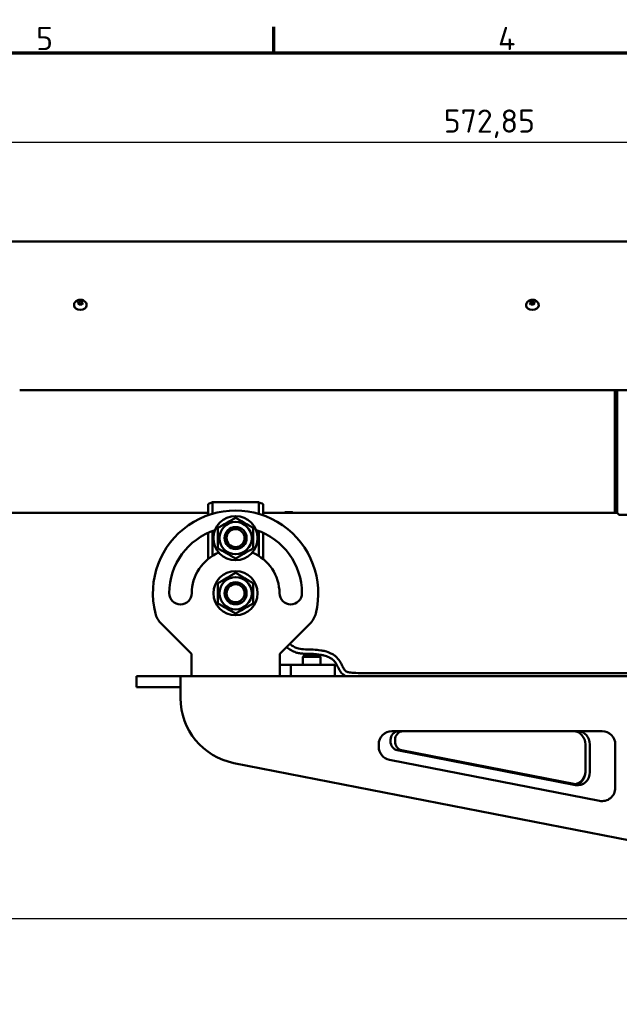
# Model space of a CAD drawing. Header units: millimetres. Extents: x 0 to 1260, y 0 to 891.
# Tile 15 of 20: x 305 to 577, y 430 to 876. Entities that reach past the tile are written whole.
import ezdxf

# ---------------------------------------------------------------- set-up
doc = ezdxf.new("R2010")
doc.units = ezdxf.units.MM
doc.header["$LTSCALE"] = 3
for name, color, linetype, lineweight in [('Bemaßung (ISO)', 7, 'Continuous', 25), ('Rahmen (ISO)', 7, 'Continuous', 70), ('Sichtbar (ISO)', 7, 'Continuous', 50)]:
    doc.layers.add(name, color=color, linetype=linetype, lineweight=lineweight)
doc.styles.add('Notiztext (DIN)', font='isocpeur.ttf')
doc.dimstyles.new('Standard (DIN)', dxfattribs={"dimscale": 3, "dimtxt": 3.5, "dimasz": 2.5, "dimexe": 3.175, "dimexo": 0.8, "dimgap": 0.8, "dimtad": 1, "dimrnd": 1e-08, "dimzin": 0, "dimtxsty": 'Notiztext (DIN)', "dimcen": 0.09, "dimdle": 10, "dimclrd": 256, "dimclre": 256, "dimclrt": 256, "dimadec": 0, "dimazin": 0, "dimtfac": 1, "dimtmove": 0, "dimatfit": 3, "dimfxl": 1, "dimtolj": 1, "dimtzin": 0, "dimlwd": -1, "dimlwe": -1, "dimarcsym": 0})

# ---------------------------------------------------------------- blocks, each defined once
blk = doc.blocks.new('Ränder Standardrahmen')
at = {"layer": 'Rahmen (ISO)'}
blk.add_line((140, 287), (140, 290.9), dxfattribs=at)
at = {"layer": 'Rahmen (ISO)', "flags": 128}
blk.add_lwpolyline([(10, 10), (10, 287), (410, 287), (410, 10), (10, 10)], dxfattribs=at)
at = {"layer": 'Rahmen (ISO)', "char_height": 3.5, "attachment_point": 7, "style": 'Notiztext (DIN)'}
for s, insert in [('5', (104.08, 287.4)), ('4', (173.9, 287.4))]:
    blk.add_mtext(s, dxfattribs=dict(at, insert=insert))
blk = doc.blocks.new('*D5')
at = {"layer": 'Bemaßung (ISO)'}
for p, q in [((229.82, 777.56), (229.82, 829.81)), ((802.67, 567.5), (802.67, 829.81)), ((795.17, 820.28), (237.32, 820.28))]:
    blk.add_line(p, q, dxfattribs=at)
for points in [[(237.32, 821.53), (237.32, 819.03), (229.82, 820.28)], [(795.17, 821.53), (795.17, 819.03), (802.67, 820.28)]]:
    blk.add_solid(points, dxfattribs=at)
at = {"layer": 'Defpoints', "color": 0}
for p in [(229.82, 820.28), (229.82, 775.16), (802.67, 565.1)]:
    blk.add_point(p, dxfattribs=at)
at = {"layer": 'Bemaßung (ISO)', "insert": (497.08, 835.28), "char_height": 10.5, "attachment_point": 1, "style": 'Notiztext (DIN)'}
blk.add_mtext('\\A1;572,85', dxfattribs=at)
blk = doc.blocks.new('*D6')
at = {"layer": 'Bemaßung (ISO)'}
for p, q in [((227.42, 775.46), (172.29, 775.46)), ((181.82, 767.96), (181.82, 476.02)), ((760.27, 468.52), (172.29, 468.52))]:
    blk.add_line(p, q, dxfattribs=at)
for points in [[(180.57, 767.96), (183.07, 767.96), (181.82, 775.46)], [(180.57, 476.02), (183.07, 476.02), (181.82, 468.52)]]:
    blk.add_solid(points, dxfattribs=at)
at = {"layer": 'Defpoints', "color": 0}
for p in [(229.82, 775.46), (181.82, 468.52), (762.67, 468.52)]:
    blk.add_point(p, dxfattribs=at)
at = {"layer": 'Bemaßung (ISO)', "insert": (166.82, 602.83), "char_height": 10.5, "attachment_point": 1, "rotation": 90, "style": 'Notiztext (DIN)'}
blk.add_mtext('\\A1;306,93', dxfattribs=at)

msp = doc.modelspace()

# ---------------------------------------------------------------- linework, layer by layer
at = {"layer": 'Sichtbar (ISO)'}
for p, q in [((619.715, 775.457), (229.815, 775.457)), ((329.415, 746.597), (329.415, 746.455)), ((331.117, 747.533), (331.582, 748.28)), ((331.801, 746.874), (331.117, 747.533)), ((331.582, 748.28), (332.73, 748.37)), ((331.582, 747.592), (331.582, 748.28)), ((332.949, 746.964), (331.801, 746.874)), ((332.73, 747.681), (332.73, 748.37)), ((332.73, 748.37), (333.413, 747.711)), ((333.413, 747.711), (332.949, 746.964)), ((335.115, 746.597), (335.115, 746.455)), ((534.415, 746.597), (534.415, 746.455)), ((536.116, 747.701), (536.788, 748.365)), ((536.594, 746.958), (536.116, 747.701)), ((537.743, 746.879), (536.594, 746.958)), ((536.788, 747.677), (536.788, 748.365)), ((536.788, 748.365), (537.937, 748.286)), ((538.414, 747.543), (537.743, 746.879)), ((537.937, 748.286), (538.414, 747.543)), ((537.937, 747.598), (537.937, 748.286)), ((540.115, 746.597), (540.115, 746.455)), ((599.765, 708.116), (304.765, 708.116)), ((304.765, 708.066), (599.765, 708.066)), ((574.665, 703.121), (574.665, 708.066)), ((575.665, 652.523), (575.665, 708.066)), ((574.655, 703.121), (574.665, 703.121)), ((574.655, 703.121), (574.655, 702.191)), ((574.665, 702.191), (574.655, 702.191)), ((574.665, 702.191), (574.665, 703.121)), ((574.665, 680.764), (574.665, 702.191)), ((574.655, 680.764), (574.655, 681.118)), ((574.655, 680.764), (574.665, 680.764)), ((574.655, 680.764), (574.655, 679.995)), ((574.665, 679.995), (574.655, 679.995)), ((574.655, 679.209), (574.655, 679.501)), ((574.655, 679.209), (574.665, 679.209)), ((574.655, 679.209), (574.655, 677.703)), ((574.665, 679.995), (574.665, 680.764)), ((574.665, 679.209), (574.665, 679.995)), ((574.665, 677.703), (574.665, 679.209)), ((574.665, 677.703), (574.655, 677.703)), ((574.655, 677.694), (574.655, 677.703)), ((574.665, 677.694), (574.655, 677.694)), ((574.665, 652.573), (574.665, 677.703)), ((390.165, 656.448), (390.165, 651.379)), ((392.165, 652.023), (392.165, 657.289)), ((392.165, 657.289), (413.165, 657.289)), ((413.165, 657.289), (413.165, 652.023)), ((415.165, 651.379), (415.165, 656.448)), ((390.165, 652.523), (286.965, 652.523)), ((425.042, 652.523), (415.165, 652.523)), ((425.042, 652.684), (425.042, 652.635)), ((425.042, 652.528), (425.042, 652.523)), ((425.217, 652.586), (428.367, 652.586)), ((425.393, 652.684), (425.393, 652.742)), ((425.393, 652.635), (425.393, 652.684)), ((425.393, 652.526), (425.393, 652.53)), ((425.393, 652.523), (425.393, 652.526)), ((426.617, 652.523), (425.393, 652.523)), ((425.639, 652.571), (425.639, 652.586)), ((428.367, 652.571), (425.639, 652.571)), ((425.795, 652.548), (425.795, 652.564)), ((426.441, 652.684), (426.441, 652.742)), ((426.441, 652.684), (426.441, 652.658)), ((426.617, 652.528), (426.617, 652.526)), ((426.617, 652.524), (426.617, 652.526)), ((426.617, 652.524), (426.617, 652.523)), ((426.792, 652.684), (426.792, 652.742)), ((426.792, 652.658), (426.792, 652.684)), ((426.967, 652.526), (426.967, 652.528)), ((426.967, 652.523), (426.967, 652.526)), ((426.967, 652.523), (426.967, 652.523)), ((427.625, 652.523), (426.967, 652.523)), ((427.318, 652.757), (427.665, 652.757)), ((427.665, 652.726), (427.318, 652.726)), ((428.191, 652.684), (428.191, 652.741)), ((428.191, 652.684), (428.191, 652.635)), ((428.367, 652.524), (428.328, 652.524)), ((428.328, 652.524), (428.328, 652.524)), ((428.542, 652.635), (428.542, 652.684)), ((574.365, 652.523), (428.542, 652.523)), ((575.615, 652.523), (574.715, 652.523)), ((575.665, 652.523), (576.659, 651.529)), ((585.615, 651.523), (576.674, 651.523)), ((390.165, 643.405), (390.165, 631.507)), ((392.165, 632.928), (392.165, 644.233)), ((413.165, 644.233), (413.165, 632.928)), ((415.165, 631.507), (415.165, 643.405)), ((382.665, 588.523), (368.918, 602.27)), ((436.412, 602.27), (422.665, 588.523)), ((382.665, 588.523), (382.665, 578.523)), ((422.665, 578.523), (422.665, 588.523)), ((433.932, 587.923), (433.165, 587.156)), ((441.165, 587.156), (433.165, 587.156)), ((433.165, 583.523), (433.165, 587.156)), ((433.932, 587.923), (440.398, 587.923)), ((440.398, 587.923), (441.165, 587.156)), ((441.165, 583.523), (441.165, 587.156)), ((427.665, 583.523), (422.665, 583.523)), ((447.665, 583.523), (427.665, 583.523)), ((427.665, 583.523), (427.665, 578.523)), ((447.665, 578.523), (447.665, 583.523)), ((377.665, 578.523), (357.665, 578.523)), ((357.665, 578.523), (357.665, 573.523)), ((790.073, 578.523), (377.665, 578.523)), ((377.665, 578.523), (377.665, 568.523)), ((466.287, 579.825), (689.081, 579.825)), ((357.665, 573.523), (377.665, 573.523)), ((473.567, 553.523), (568.849, 553.523)), ((472.926, 548.872), (472.926, 549.523)), ((474.96, 549.523), (474.96, 548.872)), ((467.567, 546.463), (467.567, 547.523)), ((556.879, 529.104), (475.938, 544.934)), ((477.971, 544.934), (556.825, 529.512)), ((561.29, 535.01), (561.29, 547.523)), ((563.324, 547.523), (563.324, 535.01)), ((574.849, 547.523), (574.849, 527.828)), ((567.697, 521.94), (472.416, 540.575)), ((401.907, 539.081), (762.665, 468.523))]:
    msp.add_line(p, q, dxfattribs=at)
for centre, radius in [((402.665, 641.023), 10), ((402.665, 641.023), 7.3), ((402.665, 641.023), 5), ((402.665, 641.023), 4.08), ((402.665, 616.023), 10), ((402.665, 616.023), 7.3), ((402.665, 616.023), 5), ((402.665, 616.023), 4.08)]:
    msp.add_circle(centre, radius, dxfattribs=at)
for centre, radius, start, end in [((369.665, 708.023), 55.5, 291.67673, 293.91653), ((435.665, 708.023), 55.5, 246.08347, 248.32327), ((402.665, 616.023), 37.5, 345.93736, 194.06264), ((427.435, 708.023), 55.5, 267.59945, 268.30714), ((427.928, 708.023), 55.5, 267.63635, 268.05227), ((574.365, 652.823), 0.3, 270, 0), ((574.715, 652.573), 0.05, 180, 270), ((575.615, 652.573), 0.05, 270, 0), ((576.674, 651.543), 0.02, 225, 270), ((402.665, 616.023), 30.1, 108.04062, 180), ((402.665, 616.023), 30.1, 0, 71.95938), ((402.665, 616.023), 19.9, 112.23521, 180), ((402.665, 616.023), 19.9, 0, 67.76479), ((377.665, 616.023), 5.1, 180, 0), ((427.665, 616.023), 5.1, 180, 0), ((375.989, 609.341), 10, 194.06264, 225), ((429.341, 609.341), 10, 315, 345.93736), ((407.665, 568.523), 30, 180, 258.93367), ((473.567, 547.523), 6, 90, 180), ((568.849, 547.523), 6, 0, 90), ((473.567, 546.463), 6, 180, 258.93367), ((568.849, 527.828), 6, 258.93367, 0)]:
    msp.add_arc(centre, radius, start, end, dxfattribs=at)
for centre, major_axis, ratio, start_param, end_param in [((332.265, 746.455), (2.85, 0), 0.7071068, 3.1415927, 6.2831853), ((537.265, 746.455), (2.85, 0), 0.7071068, 3.1415927, 6.2831853), ((429.241, 708.023), (250.645, 0), 0.2214286, 4.6964771, 4.7019181), ((427.607, 708.023), (249.089, 0), 0.2228117, 4.7034976, 4.7084118), ((429.242, 708.023), (250.883, 0), 0.221219, 4.7033221, 4.7090553), ((427.625, 708.023), (250.048, 0), 0.221957, 4.7097573, 4.7151978), ((476.58, 549.523), (0, 4), 0.9135475, 0, 1.5707963), ((478.614, 549.523), (0, 4), 0.9135475, 0, 1.5707963), ((555.809, 547.523), (0, 6), 0.9135475, 4.712389, 6.2831853), ((557.843, 547.523), (0, 6), 0.9135475, 4.712389, 6.2831853), ((476.58, 548.872), (0, -4), 0.9135475, 4.712389, 6.1063776), ((478.614, 548.872), (0, -4), 0.9135475, 4.712389, 6.1063776), ((555.809, 535.408), (0, -6), 0.9135475, 6.1063776, 7.8539816), ((555.809, 535.01), (0, -6), 0.9135475, 0.1864557, 1.5707963), ((557.843, 535.01), (0, -6), 0.9135475, 6.1063776, 7.8539816)]:
    msp.add_ellipse(centre, major_axis=major_axis, ratio=ratio, start_param=start_param, end_param=end_param, dxfattribs=at)
for points, knots in [([(329.415, 746.597), (329.415, 746.838), (329.457, 747.079), (329.614, 747.535), (329.731, 747.748), (330.032, 748.147), (330.221, 748.325), (330.662, 748.641), (330.92, 748.769), (331.482, 748.961), (331.788, 749.017), (332.413, 749.048), (332.731, 749.02), (333.348, 748.875), (333.648, 748.758), (334.186, 748.432), (334.428, 748.229), (334.796, 747.761), (334.934, 747.511), (335.081, 747.031), (335.115, 746.814), (335.115, 746.597)], [1.6805447, 1.6805447, 1.6805447, 1.6805447, 1.9185097, 1.9185097, 2.1696511, 2.1696511, 2.458631, 2.458631, 2.8006759, 2.8006759, 3.1816122, 3.1816122, 3.5733638, 3.5733638, 3.9605075, 3.9605075, 4.3153742, 4.3153742, 4.6075988, 4.6075988, 4.8221373, 4.8221373, 4.8221373, 4.8221373]), ([(331.582, 747.592), (331.582, 747.583), (331.583, 747.572), (331.589, 747.548), (331.594, 747.534), (331.606, 747.507), (331.613, 747.494), (331.62, 747.481), (331.62, 747.481), (331.621, 747.481)], [0, 0, 0, 0, 0.003813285, 0.003813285, 0.008390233, 0.008390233, 0.012753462, 0.012753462, 0.012814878, 0.012814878, 0.012814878, 0.012814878]), ([(332.73, 747.681), (332.73, 747.672), (332.729, 747.661), (332.725, 747.636), (332.721, 747.622), (332.713, 747.593), (332.709, 747.579), (332.703, 747.565), (332.703, 747.565), (332.703, 747.565)], [-0.01282228, -0.01282228, -0.01282228, -0.01282228, -0.008988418, -0.008988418, -0.004386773, -0.004386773, 0, 0, 0.000061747, 0.000061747, 0.000061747, 0.000061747]), ([(534.415, 746.597), (534.415, 746.838), (534.457, 747.079), (534.614, 747.535), (534.731, 747.748), (535.032, 748.147), (535.221, 748.325), (535.662, 748.641), (535.92, 748.769), (536.482, 748.961), (536.788, 749.017), (537.413, 749.048), (537.731, 749.02), (538.348, 748.875), (538.648, 748.758), (539.186, 748.432), (539.428, 748.229), (539.796, 747.761), (539.934, 747.511), (540.081, 747.031), (540.115, 746.814), (540.115, 746.597)], [2.5208793, 2.5208793, 2.5208793, 2.5208793, 2.7588444, 2.7588444, 3.0099858, 3.0099858, 3.2989656, 3.2989656, 3.6410106, 3.6410106, 4.0219469, 4.0219469, 4.4136984, 4.4136984, 4.8008421, 4.8008421, 5.1557089, 5.1557089, 5.4479335, 5.4479335, 5.662472, 5.662472, 5.662472, 5.662472]), ([(536.788, 747.677), (536.788, 747.668), (536.789, 747.657), (536.793, 747.632), (536.796, 747.618), (536.804, 747.589), (536.809, 747.575), (536.815, 747.562), (536.815, 747.561), (536.815, 747.561)], [-0.01282228, -0.01282228, -0.01282228, -0.01282228, -0.008988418, -0.008988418, -0.004386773, -0.004386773, 0, 0, 0.000061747, 0.000061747, 0.000061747, 0.000061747]), ([(537.937, 747.598), (537.937, 747.589), (537.935, 747.578), (537.93, 747.554), (537.925, 747.54), (537.913, 747.513), (537.906, 747.499), (537.899, 747.487), (537.899, 747.487), (537.899, 747.486)], [-0.01282228, -0.01282228, -0.01282228, -0.01282228, -0.008988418, -0.008988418, -0.004386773, -0.004386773, 0, 0, 0.000061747, 0.000061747, 0.000061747, 0.000061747]), ([(425.042, 652.684), (425.042, 652.692), (425.062, 652.701), (425.149, 652.719), (425.211, 652.726), (425.36, 652.74), (425.453, 652.746), (425.624, 652.753), (425.678, 652.755), (425.794, 652.757), (425.855, 652.757), (425.915, 652.757)], [0, 0, 0, 0, 0.03517297, 0.03517297, 0.06847111, 0.06847111, 0.09925596, 0.09925596, 0.11293114, 0.11293114, 0.12746312, 0.12746312, 0.12746312, 0.12746312]), ([(425.217, 652.624), (425.19, 652.624), (425.161, 652.624), (425.118, 652.625), (425.102, 652.626), (425.077, 652.627), (425.068, 652.628), (425.054, 652.63), (425.049, 652.631), (425.043, 652.633), (425.042, 652.634), (425.042, 652.635)], [0, 0, 0, 0, 0.008290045, 0.008290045, 0.013752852, 0.013752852, 0.018717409, 0.018717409, 0.02325258, 0.02325258, 0.028456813, 0.028456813, 0.028456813, 0.028456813]), ([(425.042, 652.578), (425.042, 652.579), (425.045, 652.581), (425.061, 652.583), (425.07, 652.583), (425.094, 652.584), (425.107, 652.585), (425.136, 652.586), (425.151, 652.586), (425.182, 652.586), (425.2, 652.586), (425.217, 652.586)], [0, 0, 0, 0, 0.008288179, 0.008288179, 0.013756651, 0.013756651, 0.018734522, 0.018734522, 0.023242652, 0.023242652, 0.028444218, 0.028444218, 0.028444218, 0.028444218]), ([(425.11, 652.572), (425.09, 652.573), (425.072, 652.574), (425.054, 652.575), (425.049, 652.576), (425.044, 652.577), (425.042, 652.578), (425.042, 652.578)], [0, 0, 0, 0, 0.008556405, 0.008556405, 0.012321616, 0.012321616, 0.015934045, 0.015934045, 0.015934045, 0.015934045]), ([(425.042, 652.528), (425.042, 652.528), (425.045, 652.529), (425.061, 652.529), (425.07, 652.53), (425.094, 652.53), (425.108, 652.53), (425.135, 652.53), (425.149, 652.53), (425.178, 652.53), (425.195, 652.53), (425.211, 652.53)], [0, 0, 0, 0, 0.008292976, 0.008292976, 0.013757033, 0.013757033, 0.018729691, 0.018729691, 0.022959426, 0.022959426, 0.027791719, 0.027791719, 0.027791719, 0.027791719]), ([(425.217, 652.53), (425.19, 652.53), (425.161, 652.53), (425.118, 652.53), (425.102, 652.53), (425.077, 652.529), (425.067, 652.529), (425.054, 652.529), (425.049, 652.528), (425.043, 652.528), (425.042, 652.528), (425.042, 652.528)], [0, 0, 0, 0, 0.008289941, 0.008289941, 0.013751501, 0.013751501, 0.018721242, 0.018721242, 0.023231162, 0.023231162, 0.028430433, 0.028430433, 0.028430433, 0.028430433]), ([(425.211, 652.53), (425.217, 652.53), (425.224, 652.53), (425.237, 652.53), (425.245, 652.53), (425.253, 652.53)], [0, 0, 0, 0, 0.0018366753, 0.0018366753, 0.004209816, 0.004209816, 0.004209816, 0.004209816]), ([(425.393, 652.735), (425.393, 652.734), (425.391, 652.733), (425.385, 652.731), (425.381, 652.73), (425.367, 652.728), (425.358, 652.727), (425.332, 652.726), (425.317, 652.725), (425.274, 652.724), (425.245, 652.724), (425.217, 652.724)], [-0.028457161, -0.028457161, -0.028457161, -0.028457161, -0.02324243, -0.02324243, -0.018721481, -0.018721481, -0.013746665, -0.013746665, -0.008284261, -0.008284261, 0, 0, 0, 0]), ([(425.393, 652.635), (425.393, 652.633), (425.389, 652.631), (425.374, 652.629), (425.364, 652.628), (425.341, 652.626), (425.327, 652.625), (425.299, 652.625), (425.284, 652.624), (425.252, 652.624), (425.235, 652.624), (425.217, 652.624)], [0, 0, 0, 0, 0.008281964, 0.008281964, 0.013756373, 0.013756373, 0.018738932, 0.018738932, 0.023249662, 0.023249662, 0.028456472, 0.028456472, 0.028456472, 0.028456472]), ([(425.393, 652.528), (425.393, 652.528), (425.389, 652.528), (425.373, 652.529), (425.364, 652.529), (425.341, 652.529), (425.327, 652.53), (425.299, 652.53), (425.284, 652.53), (425.252, 652.53), (425.235, 652.53), (425.217, 652.53)], [0, 0, 0, 0, 0.008289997, 0.008289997, 0.013752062, 0.013752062, 0.01872291, 0.01872291, 0.023231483, 0.023231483, 0.028430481, 0.028430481, 0.028430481, 0.028430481]), ([(425.915, 652.726), (425.847, 652.726), (425.78, 652.725), (425.658, 652.721), (425.606, 652.718), (425.524, 652.711), (425.472, 652.707), (425.422, 652.698), (425.411, 652.695), (425.396, 652.689), (425.393, 652.686), (425.393, 652.684)], [0, 0, 0, 0, 0.020555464, 0.020555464, 0.039678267, 0.039678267, 0.054601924, 0.054601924, 0.060677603, 0.060677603, 0.066930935, 0.066930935, 0.066930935, 0.066930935]), ([(425.915, 652.546), (425.893, 652.546), (425.872, 652.546), (425.841, 652.547), (425.831, 652.547), (425.812, 652.547), (425.803, 652.547), (425.795, 652.548)], [0, 0, 0, 0, 0.006621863, 0.006621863, 0.01002796, 0.01002796, 0.013578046, 0.013578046, 0.013578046, 0.013578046]), ([(425.915, 652.757), (426.033, 652.757), (426.148, 652.756), (426.328, 652.749), (426.394, 652.745), (426.515, 652.737), (426.569, 652.731), (426.617, 652.726)], [0, 0, 0, 0, 0.035314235, 0.035314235, 0.058470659, 0.058470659, 0.082136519, 0.082136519, 0.082136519, 0.082136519]), ([(426.441, 652.684), (426.441, 652.689), (426.43, 652.694), (426.377, 652.705), (426.34, 652.709), (426.244, 652.717), (426.188, 652.72), (426.095, 652.724), (426.061, 652.725), (425.99, 652.726), (425.953, 652.726), (425.915, 652.726)], [0, 0, 0, 0, 0.021411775, 0.021411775, 0.04124927, 0.04124927, 0.062963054, 0.062963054, 0.07444621, 0.07444621, 0.086587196, 0.086587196, 0.086587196, 0.086587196]), ([(426.091, 652.551), (426.091, 652.55), (426.088, 652.55), (426.072, 652.548), (426.062, 652.548), (426.039, 652.547), (426.025, 652.547), (425.997, 652.546), (425.982, 652.546), (425.95, 652.546), (425.933, 652.546), (425.915, 652.546)], [0, 0, 0, 0, 0.008286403, 0.008286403, 0.013751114, 0.013751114, 0.018724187, 0.018724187, 0.023234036, 0.023234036, 0.028435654, 0.028435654, 0.028435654, 0.028435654]), ([(426.042, 652.555), (426.058, 652.555), (426.07, 652.554), (426.087, 652.553), (426.091, 652.552), (426.091, 652.551)], [0, 0, 0, 0, 0.006859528, 0.006859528, 0.013746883, 0.013746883, 0.013746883, 0.013746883]), ([(426.617, 652.646), (426.589, 652.646), (426.56, 652.646), (426.517, 652.648), (426.502, 652.648), (426.476, 652.65), (426.467, 652.651), (426.453, 652.653), (426.449, 652.654), (426.443, 652.656), (426.441, 652.657), (426.441, 652.658)], [0, 0, 0, 0, 0.008289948, 0.008289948, 0.013753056, 0.013753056, 0.018716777, 0.018716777, 0.023257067, 0.023257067, 0.028462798, 0.028462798, 0.028462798, 0.028462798]), ([(426.617, 652.726), (426.688, 652.734), (426.773, 652.741), (426.939, 652.75), (427.007, 652.753), (427.158, 652.756), (427.238, 652.757), (427.318, 652.757)], [0, 0, 0, 0, 0.035468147, 0.035468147, 0.05794372, 0.05794372, 0.082101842, 0.082101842, 0.082101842, 0.082101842]), ([(426.792, 652.658), (426.792, 652.656), (426.789, 652.654), (426.773, 652.651), (426.764, 652.65), (426.74, 652.649), (426.727, 652.648), (426.698, 652.647), (426.684, 652.647), (426.652, 652.646), (426.634, 652.646), (426.617, 652.646)], [0, 0, 0, 0, 0.008281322, 0.008281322, 0.013758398, 0.013758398, 0.01874352, 0.01874352, 0.023254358, 0.023254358, 0.028462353, 0.028462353, 0.028462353, 0.028462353]), ([(426.617, 652.528), (426.617, 652.528), (426.62, 652.529), (426.636, 652.529), (426.645, 652.53), (426.669, 652.53), (426.682, 652.53), (426.711, 652.53), (426.725, 652.53), (426.757, 652.53), (426.775, 652.53), (426.792, 652.53)], [0, 0, 0, 0, 0.008289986, 0.008289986, 0.013752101, 0.013752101, 0.01872301, 0.01872301, 0.023231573, 0.023231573, 0.028430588, 0.028430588, 0.028430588, 0.028430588]), ([(426.792, 652.524), (426.764, 652.524), (426.736, 652.524), (426.693, 652.523), (426.677, 652.523), (426.652, 652.523), (426.642, 652.523), (426.629, 652.523), (426.624, 652.523), (426.618, 652.523), (426.617, 652.523), (426.617, 652.523)], [0, 0, 0, 0, 0.008289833, 0.008289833, 0.013751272, 0.013751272, 0.018721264, 0.018721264, 0.023230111, 0.023230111, 0.028429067, 0.028429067, 0.028429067, 0.028429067]), ([(427.318, 652.726), (427.248, 652.726), (427.181, 652.725), (427.057, 652.721), (427.005, 652.718), (426.923, 652.711), (426.871, 652.707), (426.821, 652.697), (426.81, 652.695), (426.795, 652.689), (426.792, 652.686), (426.792, 652.684)], [0, 0, 0, 0, 0.020924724, 0.020924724, 0.040135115, 0.040135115, 0.054779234, 0.054779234, 0.060688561, 0.060688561, 0.066771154, 0.066771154, 0.066771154, 0.066771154]), ([(426.792, 652.53), (426.82, 652.53), (426.848, 652.53), (426.891, 652.53), (426.907, 652.53), (426.933, 652.53), (426.942, 652.529), (426.956, 652.529), (426.96, 652.529), (426.966, 652.528), (426.967, 652.528), (426.967, 652.528)], [0, 0, 0, 0, 0.008289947, 0.008289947, 0.013751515, 0.013751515, 0.018721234, 0.018721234, 0.023231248, 0.023231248, 0.02843054, 0.02843054, 0.02843054, 0.02843054]), ([(426.967, 652.523), (426.967, 652.523), (426.964, 652.523), (426.948, 652.523), (426.939, 652.523), (426.915, 652.523), (426.902, 652.523), (426.873, 652.523), (426.859, 652.524), (426.827, 652.524), (426.809, 652.524), (426.792, 652.524)], [0, 0, 0, 0, 0.008289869, 0.008289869, 0.013751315, 0.013751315, 0.018721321, 0.018721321, 0.023230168, 0.023230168, 0.028429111, 0.028429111, 0.028429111, 0.028429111]), ([(427.665, 652.757), (427.782, 652.757), (427.895, 652.755), (428.099, 652.748), (428.184, 652.743), (428.343, 652.729), (428.418, 652.721), (428.494, 652.707), (428.512, 652.703), (428.536, 652.693), (428.542, 652.688), (428.542, 652.684)], [0, 0, 0, 0, 0.03488626, 0.03488626, 0.06624808, 0.06624808, 0.10049616, 0.10049616, 0.11699808, 0.11699808, 0.13391524, 0.13391524, 0.13391524, 0.13391524]), ([(428.191, 652.684), (428.191, 652.689), (428.18, 652.694), (428.127, 652.705), (428.09, 652.709), (427.994, 652.717), (427.938, 652.72), (427.845, 652.724), (427.811, 652.725), (427.74, 652.726), (427.703, 652.726), (427.665, 652.726)], [0, 0, 0, 0, 0.021411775, 0.021411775, 0.04124927, 0.04124927, 0.062963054, 0.062963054, 0.07444621, 0.07444621, 0.086587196, 0.086587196, 0.086587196, 0.086587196]), ([(428.367, 652.724), (428.349, 652.724), (428.332, 652.724), (428.3, 652.725), (428.286, 652.725), (428.257, 652.726), (428.244, 652.726), (428.22, 652.728), (428.211, 652.729), (428.195, 652.731), (428.191, 652.733), (428.191, 652.735)], [-0.028455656, -0.028455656, -0.028455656, -0.028455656, -0.023261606, -0.023261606, -0.018755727, -0.018755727, -0.013781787, -0.013781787, -0.008311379, -0.008311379, 0, 0, 0, 0]), ([(428.367, 652.624), (428.339, 652.624), (428.31, 652.624), (428.267, 652.625), (428.252, 652.626), (428.226, 652.627), (428.217, 652.628), (428.203, 652.63), (428.199, 652.631), (428.193, 652.633), (428.191, 652.634), (428.191, 652.635)], [0, 0, 0, 0, 0.008290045, 0.008290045, 0.013752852, 0.013752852, 0.018717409, 0.018717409, 0.02325258, 0.02325258, 0.028456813, 0.028456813, 0.028456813, 0.028456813]), ([(428.542, 652.635), (428.542, 652.633), (428.539, 652.631), (428.523, 652.629), (428.514, 652.628), (428.49, 652.626), (428.477, 652.625), (428.448, 652.625), (428.434, 652.624), (428.402, 652.624), (428.384, 652.624), (428.367, 652.624)], [0, 0, 0, 0, 0.008281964, 0.008281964, 0.013756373, 0.013756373, 0.018738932, 0.018738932, 0.023249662, 0.023249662, 0.028456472, 0.028456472, 0.028456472, 0.028456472]), ([(428.367, 652.586), (428.394, 652.586), (428.423, 652.586), (428.466, 652.585), (428.482, 652.585), (428.507, 652.584), (428.517, 652.583), (428.53, 652.582), (428.535, 652.581), (428.541, 652.58), (428.542, 652.579), (428.542, 652.578)], [0, 0, 0, 0, 0.008290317, 0.008290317, 0.013752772, 0.013752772, 0.018720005, 0.018720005, 0.023242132, 0.023242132, 0.028444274, 0.028444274, 0.028444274, 0.028444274]), ([(428.542, 652.578), (428.542, 652.577), (428.539, 652.576), (428.523, 652.574), (428.514, 652.573), (428.49, 652.572), (428.477, 652.572), (428.448, 652.571), (428.434, 652.571), (428.402, 652.571), (428.384, 652.571), (428.367, 652.571)], [0, 0, 0, 0, 0.0082845, 0.0082845, 0.01375235, 0.01375235, 0.018728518, 0.018728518, 0.02323877, 0.02323877, 0.028442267, 0.028442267, 0.028442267, 0.028442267]), ([(428.542, 652.523), (428.542, 652.523), (428.539, 652.523), (428.522, 652.523), (428.513, 652.523), (428.489, 652.523), (428.476, 652.523), (428.447, 652.523), (428.433, 652.524), (428.401, 652.524), (428.384, 652.524), (428.367, 652.524)], [0, 0, 0, 0, 0.008497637, 0.008497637, 0.014048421, 0.014048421, 0.019060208, 0.019060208, 0.023537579, 0.023537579, 0.028685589, 0.028685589, 0.028685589, 0.028685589]), ([(428.406, 652.524), (428.431, 652.524), (428.457, 652.524), (428.494, 652.523), (428.507, 652.523), (428.526, 652.523), (428.532, 652.523), (428.54, 652.523), (428.542, 652.523), (428.542, 652.523)], [0, 0, 0, 0, 0.00792579, 0.00792579, 0.013600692, 0.013600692, 0.018319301, 0.018319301, 0.0235599, 0.0235599, 0.0235599, 0.0235599]), ([(425.749, 591.607), (426.43, 591.117), (427.123, 590.632), (428.552, 589.798), (429.281, 589.452), (430.547, 589.03), (431.07, 588.902), (432.206, 588.71), (432.818, 588.657), (434.801, 588.563), (436.245, 588.59), (438.849, 588.456), (439.948, 588.355), (441.601, 588.083), (442.178, 587.963), (443.567, 587.601), (444.339, 587.326), (445.485, 586.772), (445.909, 586.52), (446.935, 585.778), (447.456, 585.243), (448.416, 583.911), (448.828, 583.078), (449.578, 581.558), (449.902, 580.903), (450.565, 579.986), (450.806, 579.7), (451.46, 579.116), (451.897, 578.832), (452.509, 578.583), (452.59, 578.553), (452.673, 578.523)], [8.8479727, 8.8479727, 8.8479727, 8.8479727, 9.2090839, 9.2090839, 9.5576, 9.5576, 9.7948712, 9.7948712, 10.0653801, 10.0653801, 10.654758, 10.654758, 11.0579232, 11.0579232, 11.282413, 11.282413, 11.6248364, 11.6248364, 11.8609867, 11.8609867, 12.2598139, 12.2598139, 12.7159045, 12.7159045, 13.0369284, 13.0369284, 13.1859161, 13.1859161, 13.3636221, 13.3636221, 13.3897599, 13.3897599, 13.3897599, 13.3897599]), ([(427.185, 593.043), (427.715, 592.664), (428.23, 592.309), (429.382, 591.622), (430.006, 591.321), (431.053, 590.968), (431.47, 590.864), (432.899, 590.618), (434.022, 590.6), (436.127, 590.569), (436.982, 590.555), (438.992, 590.452), (440.171, 590.345), (441.977, 590.048), (442.614, 589.916), (444.174, 589.509), (445.069, 589.194), (446.452, 588.526), (446.979, 588.215), (447.872, 587.569), (448.249, 587.245), (449.26, 586.224), (449.793, 585.457), (450.636, 583.968), (450.967, 583.247), (451.564, 582.079), (451.835, 581.608), (452.25, 581.101), (452.376, 580.972), (452.71, 580.698), (452.931, 580.562), (453.64, 580.295), (454.152, 580.171), (455.703, 579.979), (456.759, 579.913), (460.102, 579.827), (462.658, 579.825), (466.287, 579.825)], [8.8962097, 8.8962097, 8.8962097, 8.8962097, 9.1864607, 9.1864607, 9.5526076, 9.5526076, 9.7900987, 9.7900987, 10.327639, 10.327639, 10.652639, 10.652639, 11.0576887, 11.0576887, 11.2822426, 11.2822426, 11.6247352, 11.6247352, 11.8609076, 11.8609076, 12.0603285, 12.0603285, 12.4466338, 12.4466338, 12.7990669, 12.7990669, 13.0876169, 13.0876169, 13.2088681, 13.2088681, 13.37865, 13.37865, 13.5616345, 13.5616345, 13.7523822, 13.7523822, 14, 14, 14, 14])]:
    msp.add_open_spline(points, degree=3, knots=knots, dxfattribs=at)
for points in [[(425.217, 652.724), (425.211, 652.724), (425.205, 652.724), (425.199, 652.724)], [(428.384, 652.724), (428.378, 652.724), (428.372, 652.724), (428.367, 652.724)]]:
    msp.add_open_spline(points, degree=3, dxfattribs=at)
for points in [[(394.665, 645.642), (398.665, 647.952), (402.665, 650.261)], [(402.665, 650.261), (406.665, 647.952), (410.665, 645.642)], [(394.665, 636.405), (394.665, 641.023), (394.665, 645.642)], [(410.665, 645.642), (410.665, 641.023), (410.665, 636.405)], [(402.665, 631.786), (398.665, 634.095), (394.665, 636.405)], [(410.665, 636.405), (406.665, 634.095), (402.665, 631.786)], [(394.665, 620.642), (398.665, 622.952), (402.665, 625.261)], [(402.665, 625.261), (406.665, 622.952), (410.665, 620.642)], [(394.665, 611.405), (394.665, 616.023), (394.665, 620.642)], [(410.665, 620.642), (410.665, 616.023), (410.665, 611.405)], [(402.665, 606.786), (398.665, 609.095), (394.665, 611.405)], [(410.665, 611.405), (406.665, 609.095), (402.665, 606.786)]]:
    msp.add_rational_spline(points, [1, 1.15470053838, 1], degree=2, dxfattribs=at)

# ---------------------------------------------------------------- block references
at = {"xscale": 3, "yscale": 3, "zscale": 3}
msp.add_blockref('Ränder Standardrahmen', (0, 0), dxfattribs=at)

# ---------------------------------------------------------------- dimensions: what is measured, and where the dimension line sits
at = {"layer": 'Bemaßung (ISO)'}
dim = msp.add_linear_dim(base=(229.815, 820.282), p1=(802.665, 565.099), p2=(229.815, 775.164), dimstyle='Standard (DIN)', override={"dimgap": 0.8, "dimdec": 2, "dimtol": 0, "dimlim": 0, "dimtp": 0, "dimtm": 0, "dimtdec": 2, "dimtofl": 0, "dimatfit": 1}, dxfattribs=at)
dim.commit()
dim.dimension.update_dxf_attribs({"geometry": '*D5', "text_midpoint": (516.24, 820.282), "dimtype": 160})
dim = msp.add_linear_dim(base=(181.815, 468.523), p1=(229.815, 775.457), p2=(762.665, 468.523), angle=90, dimstyle='Standard (DIN)', override={"dimgap": 0.8, "dimdec": 2, "dimtol": 0, "dimlim": 0, "dimtp": 0, "dimtm": 0, "dimtdec": 2, "dimtofl": 0, "dimatfit": 1}, dxfattribs=at)
dim.commit()
dim.dimension.update_dxf_attribs({"geometry": '*D6', "text_midpoint": (181.815, 621.99), "dimtype": 160})

doc.saveas('drawing.dxf')
